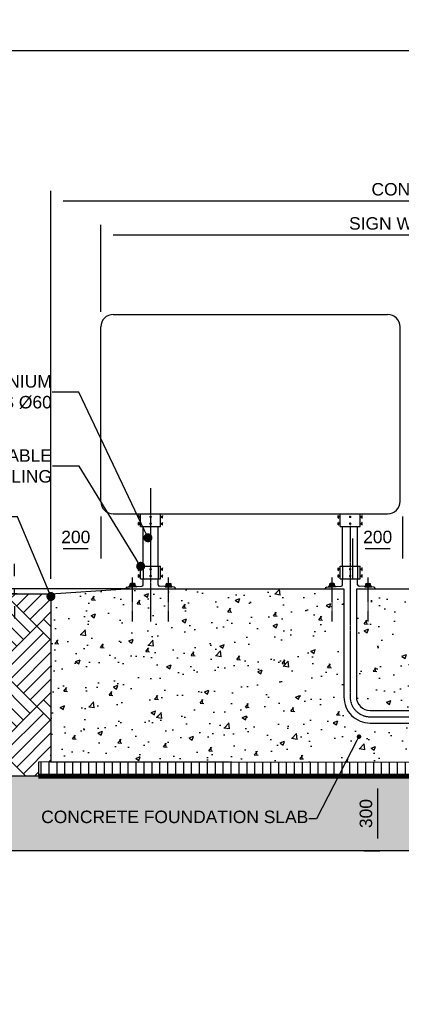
# Model space of a CAD drawing. Header units: metres. Extents: x -4024927 to 10167049, y -539908 to 13839353.
# Tile 170 of 211: x 1416801 to 1418331, y -32391 to -28442. Entities that reach past the tile are written whole.
import ezdxf
from ezdxf import colors
from ezdxf.entities.mleader import LeaderData, LeaderLine
from ezdxf.math import Vec2, Vec3

# ---------------------------------------------------------------- set-up
doc = ezdxf.new("R2010")
doc.units = ezdxf.units.M
for name, pattern in [('CENTER', [2, 1.25, -0.25, 0.25, -0.25]), ('CONTINOUS', [0]), ('CONTIUOUS', [0]), ('HIDDEN', [0.375, 0.25, -0.125])]:
    doc.linetypes.add(name, pattern=pattern)
for name, color, linetype in [('B-ANNO-DIMN', 2, 'Continuous'), ('C-AFLD-CNTR-N', 3, 'CENTER'), ('C-ANNO-GENF-TEXT-N_25', 2, 'Continuous'), ('C-DETL-BRKL', 1, 'CONTINOUS'), ('C-DETL-DIMS', 2, 'Continuous'), ('C-DETL-SIGN-EDGE', 2, 'Continuous'), ('C-DETL-UGND-GTXL', 4, 'CENTER'), ('C-PAVE-EDGE-RWY_-N', 3, 'Continuous'), ('C-SOIL-LEVL', 1, 'Continuous'), ('C-UTIL-EDGE-CONC', 4, 'Continuous'), ('C-UTIL-EDGE-DUCT', 2, 'Continuous'), ('C-UTIL-PATT', 1, 'Continuous'), ('C-UTIL-PITS-stippellijn', 2, 'HIDDEN'), ('CDB0017_MARKING', 1, 'CENTER'), ('EL-AGLI-EQUP-PAPI-N-RefEdit0', 1, 'CONTIUOUS'), ('V-PTOS-CL', 1, 'Continuous')]:
    doc.layers.add(name, color=color, linetype=linetype)
doc.styles.add('Arial', font='arial.ttf')
doc.styles.get("Standard").update_dxf_attribs({"font": 'arial.ttf'})
doc.dimstyles.new('DS-20-25', dxfattribs={"dimscale": 20, "dimtxt": 2.5, "dimasz": 2.5, "dimexe": 0.5, "dimexo": 3, "dimgap": 1, "dimtad": 1, "dimdec": 0, "dimzin": 0, "dimtxsty": 'Standard', "dimblk1": 'DIMARROW', "dimblk2": 'DIMARROW', "dimsah": 1, "dimcen": -3, "dimclrd": 1, "dimclre": 8, "dimclrt": 256, "dimadec": 0, "dimazin": 0, "dimtfac": 1, "dimtdec": 0, "dimtix": 1, "dimtmove": 2, "dimatfit": 3, "dimfxl": 1, "dimtvp": 1.25, "dimarcsym": 0})

# ---------------------------------------------------------------- blocks, each defined once
blk = doc.blocks.new('DIMARROW')
blk.add_line((0, 0.8), (0, -0.8))
blk.add_lwpolyline([(0, 0, 0, 0.4, 0), (-1, 0, 0, 0, 0), (-0.965, 0, 0, 0, 0)], format="xyseb")
blk = doc.blocks.new('*D439')
at = {"layer": 'C-DETL-DIMS', "color": 8, "lineweight": -2, "transparency": 16777216}
for p, q in [((1418336.6, -30434.4), (1418336.6, -30572.6)), ((1418136.6, -30684.4), (1418136.6, -30552.6))]:
    blk.add_line(p, q, dxfattribs=at)
at = {"layer": 'C-DETL-DIMS', "color": 1, "lineweight": -2, "transparency": 16777216}
blk.add_line((1418186.6, -30562.6), (1418286.6, -30562.6), dxfattribs=at)
at = {"layer": 'Defpoints', "color": 0, "transparency": 16777216}
for p in [(1418336.6, -30374.4), (1418336.6, -30562.6), (1418136.6, -30744.4)]:
    blk.add_point(p, dxfattribs=at)
at = {"layer": 'C-DETL-DIMS', "color": 1, "lineweight": -2, "transparency": 16777216, "xscale": 50, "yscale": 50, "zscale": 50, "rotation": 180}
blk.add_blockref('DIMARROW', (1418136.6, -30562.6), dxfattribs=at)
at = {"layer": 'C-DETL-DIMS', "color": 1, "lineweight": -2, "transparency": 16777216, "xscale": 50, "yscale": 50, "zscale": 50}
blk.add_blockref('DIMARROW', (1418336.6, -30562.6), dxfattribs=at)
at = {"layer": 'C-DETL-DIMS', "transparency": 16777216, "insert": (1418236.6, -30517.1), "char_height": 50, "attachment_point": 5, "style": 'Arial'}
blk.add_mtext('200', dxfattribs=at)
blk = doc.blocks.new('*D430')
at = {"layer": 'C-DETL-DIMS', "color": 8, "lineweight": -2, "transparency": 16777216}
for p, q in [((1417126.2, -29614.4), (1417126.2, -29295.6)), ((1419536.6, -29614.4), (1419536.6, -29295.6))]:
    blk.add_line(p, q, dxfattribs=at)
at = {"layer": 'C-DETL-DIMS', "color": 1, "lineweight": -2, "transparency": 16777216}
blk.add_line((1417176.2, -29305.6), (1419486.6, -29305.6), dxfattribs=at)
at = {"layer": 'Defpoints', "color": 0, "transparency": 16777216}
for p in [(1419536.6, -29305.6), (1417126.2, -29674.4), (1419536.6, -29674.4)]:
    blk.add_point(p, dxfattribs=at)
at = {"layer": 'C-DETL-DIMS', "color": 1, "lineweight": -2, "transparency": 16777216, "xscale": 50, "yscale": 50, "zscale": 50, "rotation": 180}
blk.add_blockref('DIMARROW', (1417126.2, -29305.6), dxfattribs=at)
at = {"layer": 'C-DETL-DIMS', "color": 1, "lineweight": -2, "transparency": 16777216, "xscale": 50, "yscale": 50, "zscale": 50}
blk.add_blockref('DIMARROW', (1419536.6, -29305.6), dxfattribs=at)
at = {"layer": 'C-DETL-DIMS', "transparency": 16777216, "insert": (1418331.4, -29259.8), "char_height": 50, "attachment_point": 5, "style": 'Arial'}
blk.add_mtext('SIGN WIDTH', dxfattribs=at)
blk = doc.blocks.new('*D408')
at = {"layer": 'C-DETL-DIMS', "color": 8, "lineweight": -2, "transparency": 16777216}
for p, q in [((1417126.2, -30434.4), (1417126.2, -30572.6)), ((1416926.2, -30684.4), (1416926.2, -30552.6))]:
    blk.add_line(p, q, dxfattribs=at)
at = {"layer": 'C-DETL-DIMS', "color": 1, "lineweight": -2, "transparency": 16777216}
blk.add_line((1416976.2, -30562.6), (1417076.2, -30562.6), dxfattribs=at)
at = {"layer": 'Defpoints', "color": 0, "transparency": 16777216}
for p in [(1417126.2, -30374.4), (1417126.2, -30562.6), (1416926.2, -30744.4)]:
    blk.add_point(p, dxfattribs=at)
at = {"layer": 'C-DETL-DIMS', "color": 1, "lineweight": -2, "transparency": 16777216, "xscale": 50, "yscale": 50, "zscale": 50, "rotation": 180}
blk.add_blockref('DIMARROW', (1416926.2, -30562.6), dxfattribs=at)
at = {"layer": 'C-DETL-DIMS', "color": 1, "lineweight": -2, "transparency": 16777216, "xscale": 50, "yscale": 50, "zscale": 50}
blk.add_blockref('DIMARROW', (1417126.2, -30562.6), dxfattribs=at)
at = {"layer": 'C-DETL-DIMS', "transparency": 16777216, "insert": (1417026.2, -30517.1), "char_height": 50, "attachment_point": 5, "style": 'Arial'}
blk.add_mtext('200', dxfattribs=at)
blk = doc.blocks.new('_Dot')
at = {"color": 0, "linetype": 'ByBlock', "lineweight": -2}
blk.add_line((-0.5, 0), (-1, 0), dxfattribs=at)
at = {"color": 0, "linetype": 'ByBlock', "const_width": 0.5}
blk.add_lwpolyline([(-0.25, 0, 1), (0.25, 0, 1)], format="xyb", close=True, dxfattribs=at)
blk = doc.blocks.new('*D409')
at = {"layer": 'C-DETL-DIMS', "color": 1, "lineweight": -2, "transparency": 16777216}
for p, q in [((1416780.1, -30674.4), (1416780.1, -30624.4)), ((1416780.1, -30744.4), (1416780.1, -30724.4)), ((1416780.1, -30794.4), (1416780.1, -30844.4))]:
    blk.add_line(p, q, dxfattribs=at)
at = {"layer": 'C-DETL-DIMS', "color": 8, "lineweight": -2, "transparency": 16777216}
for p, q in [((1417241.3, -30724.4), (1416770.1, -30724.4)), ((1416791.3, -30744.4), (1416770.1, -30744.4))]:
    blk.add_line(p, q, dxfattribs=at)
at = {"layer": 'Defpoints', "color": 0, "transparency": 16777216}
for p in [(1416780.1, -30724.4), (1416851.3, -30744.4), (1417301.3, -30724.4)]:
    blk.add_point(p, dxfattribs=at)
at = {"layer": 'C-DETL-DIMS', "color": 1, "lineweight": -2, "transparency": 16777216, "xscale": 50, "yscale": 50, "zscale": 50}
for p, rotation in [((1416780.1, -30724.4), 270), ((1416780.1, -30744.4), 90)]:
    blk.add_blockref('DIMARROW', p, dxfattribs=dict(at, rotation=rotation))
at = {"layer": 'C-DETL-DIMS', "transparency": 16777216, "insert": (1416735.6, -30679.7), "char_height": 50, "attachment_point": 5, "rotation": 90, "style": 'Arial'}
blk.add_mtext('20', dxfattribs=at)
blk = doc.blocks.new('*D410')
at = {"layer": 'C-DETL-DIMS', "color": 8, "lineweight": -2, "transparency": 16777216}
for p, q in [((1416926.2, -30684.4), (1416926.2, -29158.7)), ((1420343.1, -30591.7), (1420343.1, -29158.7))]:
    blk.add_line(p, q, dxfattribs=at)
at = {"layer": 'C-DETL-DIMS', "color": 1, "lineweight": -2, "transparency": 16777216}
blk.add_line((1416976.2, -29168.7), (1420293.1, -29168.7), dxfattribs=at)
at = {"layer": 'Defpoints', "color": 0, "transparency": 16777216}
for p in [(1420343.1, -29168.7), (1420343.1, -30651.7), (1416926.2, -30744.4)]:
    blk.add_point(p, dxfattribs=at)
at = {"layer": 'C-DETL-DIMS', "color": 1, "lineweight": -2, "transparency": 16777216, "xscale": 50, "yscale": 50, "zscale": 50, "rotation": 180}
blk.add_blockref('DIMARROW', (1416926.2, -29168.7), dxfattribs=at)
at = {"layer": 'C-DETL-DIMS', "color": 1, "lineweight": -2, "transparency": 16777216, "xscale": 50, "yscale": 50, "zscale": 50}
blk.add_blockref('DIMARROW', (1420343.1, -29168.7), dxfattribs=at)
at = {"layer": 'C-DETL-DIMS', "transparency": 16777216, "insert": (1418634.7, -29122.8), "char_height": 50, "attachment_point": 5, "style": 'Arial'}
blk.add_mtext('CONCRETE BASE WIDTH', dxfattribs=at)
blk = doc.blocks.new('*D421')
at = {"layer": 'C-DETL-DIMS', "color": 8, "lineweight": -2, "transparency": 16777216}
for p, q in [((1418181.7, -31476.1), (1418245.3, -31476.1)), ((1418181.7, -31776.1), (1418245.3, -31776.1))]:
    blk.add_line(p, q, dxfattribs=at)
at = {"layer": 'C-DETL-DIMS', "color": 1, "lineweight": -2, "transparency": 16777216}
blk.add_line((1418235.3, -31526.1), (1418235.3, -31726.1), dxfattribs=at)
at = {"layer": 'Defpoints', "color": 0, "transparency": 16777216}
for p in [(1418121.7, -31476.1), (1418121.7, -31776.1), (1418235.3, -31776.1)]:
    blk.add_point(p, dxfattribs=at)
at = {"layer": 'C-DETL-DIMS', "color": 1, "lineweight": -2, "transparency": 16777216, "xscale": 50, "yscale": 50, "zscale": 50}
for p, rotation in [((1418235.3, -31476.1), 90), ((1418235.3, -31776.1), 270)]:
    blk.add_blockref('DIMARROW', p, dxfattribs=dict(at, rotation=rotation))
at = {"layer": 'C-DETL-DIMS', "transparency": 16777216, "insert": (1418189.7, -31626.1), "char_height": 50, "attachment_point": 5, "rotation": 90, "style": 'Arial'}
blk.add_mtext('300', dxfattribs=at)

msp = doc.modelspace()

# ---------------------------------------------------------------- hatches: boundary and pattern name
at = {"layer": 'C-SOIL-LEVL'}
h = msp.add_hatch(dxfattribs=at)
h.set_pattern_fill('AR-PARQ1', color=252, scale=0.75, angle=45)
h.set_pattern_definition([(135, (29797.35, 0), (-323.28922, 0), [228.6, -228.6]), (135, (29824.3, 26.94), (-323.28922, 0), [228.6, -228.6]), (135, (29851.23, 53.88), (-323.28922, 0), [228.6, -228.6]), (135, (29878.17, 80.82), (-323.28922, 0), [228.6, -228.6]), (135, (29905.11, 107.76), (-323.28922, 0), [228.6, -228.6]), (135, (29932.05, 134.7), (-323.28922, 0), [228.6, -228.6]), (135, (29959, 161.64), (-323.28922, 0), [228.6, -228.6]), (45, (29635.7, 161.64), (323.28922, 0), [228.6, -228.6]), (45, (29608.76, 188.59), (323.28922, 0), [228.6, -228.6]), (45, (29581.82, 215.53), (323.28922, 0), [228.6, -228.6]), (45, (29554.88, 242.47), (323.28922, 0), [228.6, -228.6]), (45, (29527.94, 269.4), (323.28922, 0), [228.6, -228.6]), (45, (29501, 296.35), (323.28922, 0), [228.6, -228.6]), (45, (29474.06, 323.3), (323.28922, 0), [228.6, -228.6])])
h.paths.add_polyline_path([(1415853.8, -30744.4), (1415853.8, -31314.43), (1415915.51, -31347.01), (1415794.78, -31388.03), (1415853.8, -31418.19), (1415853.8, -31476.07), (1416876.24, -31476.07), (1416876.24, -31470.19), (1416876.24, -31420.19), (1416926.24, -31420.11), (1416926.24, -30764.51, -0.9670476), (1416925.64, -30746.53), (1416926.24, -30746.49), (1416926.24, -30744.4)])
h.paths.add_polyline_path([(1420324.27, -31213.06), (1420324.27, -30744.4), (1419736.57, -30744.4), (1419736.57, -31213.06), (1419741.37, -31213.06)])
h.paths.add_polyline_path([(1419736.62, -31263.06), (1419736.57, -31416), (1419786.56, -31415.92), (1419786.56, -31476.07), (1420324.27, -31476.07), (1420324.27, -31418.19), (1420265.24, -31388.03), (1420385.98, -31347.01), (1420324.27, -31314.43), (1420324.27, -31263.06)])
at = {"layer": 'C-SOIL-LEVL', "ltscale": 0.5}
h = msp.add_hatch(dxfattribs=at)
h.set_pattern_fill('AR-CONC', color=253)
h.set_pattern_definition([(50, (29797.35, 0), (182.184669, -15.939086), [19.05, -209.55]), (355, (29797.35, 0), (-35.243421, 191.056845), [15.24, -167.640584]), (100.451445, (29812.53, -1.33), (146.941247, 175.117752), [16.19001, -178.090245]), (46.1842, (29797.35, 50.8), (271.07904, -42.042328), [28.575, -314.325]), (96.635558, (29819.94, 47.3), (237.404134, 247.426125), [24.285023, -267.13561]), (351.184151, (29797.35, 50.8), (237.404134, 247.426125), [22.859967, -251.45973]), (21, (29822.75, 38.1), (151.614391, -102.265198), [19.05, -209.55]), (326, (29822.75, 38.1), (61.802028, 184.187966), [15.24, -167.64]), (71.451445, (29835.38, 29.58), (213.41642, 81.92277), [16.19001, -178.089938]), (37.5, (29797.35, 0), (3.0886033, 84.555039), [0, -165.608, 0, -170.18, 0, -168.275]), (7.5, (29797.35, 0), (66.8196625, 100.180575), [0, -97.028, 0, -161.798, 0, -64.135]), (327.5, (29740.71, 0), (135.5905952, -5.728744), [0, -63.5, 0, -198.12, 0, -262.89]), (317.5, (29715.31, 0), (148.129181, 25.426491), [0, -82.55, 0, -131.572, 0, -186.69])])
h.paths.add_polyline_path([(1419311.57, -30724.27), (1418226.24, -30724.27), (1418226.24, -30724.4), (1418181.24, -30724.4), (1418151.24, -30724.27), (1418151.24, -31158.06, 0.4142136), (1418206.24, -31213.06), (1419327.13, -31213.06, -0.1387087), (1419311.57, -31158.06)], flags=17)
h.paths.add_polyline_path([(1419736.57, -30744.4), (1419565.64, -30724.27), (1419561.57, -30724.27, -1.0052509), (1419511.57, -30724.27), (1419436.57, -30724.27), (1419436.57, -30724.4), (1419391.57, -30724.4), (1419361.57, -30724.27), (1419361.57, -31158.06, 0.4142136), (1419416.57, -31213.06), (1419736.57, -31213.06)])
h.paths.add_polyline_path([(1418101.24, -31158.06), (1418101.24, -30724.27), (1417226.24, -30724.27), (1416952.43, -30743.03), (1416952.43, -30769.4), (1416926.24, -30769.4), (1416926.24, -31420.11), (1417641.75, -31419.1), (1419736.57, -31416), (1419736.62, -31263.06), (1419416.57, -31263.06), (1418206.24, -31263.06, -0.4142136)])
h.paths.add_polyline_path([(1418163.81, -31313.64, -1), (1418159.68, -31321.64, -1)], flags=16)
h.paths.add_polyline_path([(1419148.59, -30983.29), (1419299.78, -30983.29), (1419299.78, -30908.29), (1419148.59, -30908.29)], flags=24)
at = {"layer": 'C-SOIL-LEVL'}
h = msp.add_hatch(dxfattribs=at)
h.set_pattern_fill('GRAVEL', color=252, scale=10)
h.set_pattern_definition([(228.0127875, (41652.068, 11413.61), (-2032.00000016, -2285.99999986), [34.172144, -3383.048364]), (184.969741, (41629.208, 11388.209), (3047.99999879, 254.00001447), [58.64047, -5805.40489]), (132.5104471, (41570.788, 11383.129), (2540.00000107, -2793.99999902), [41.34815, -4093.47228]), (267.273689, (41471.728, 11319.629), (254.00000053, 5079.99999997), [53.40045, -5286.643743]), (292.8336542, (41469.188, 11266.289), (-1270.00000011, 3047.99999996), [52.36337, -5183.980775]), (357.273689, (41489.508, 11218.029), (-5079.99999997, 254.00000053), [53.40045, -5286.643743]), (37.6942405, (41542.8485, 11215.489), (-3301.999999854, -2540.00000019), [70.619366, -6991.31153]), (72.2553284, (41598.7285, 11258.669), (1778.00000048, 5587.99999985), [66.67195, -6600.52566]), (121.4295656, (41619.048, 11322.169), (-2032.00000029, 3301.99999982), [53.5813, -5304.55457]), (175.2363583, (41591.108, 11367.89), (2793.99999996, -254.00000044), [61.17133, -2997.393695]), (222.3974378, (41530.1485, 11372.969), (-3047.999999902, -2794.000000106), [79.10779, -7831.67725]), (138.8140748, (41723.188, 11317.09), (-1777.9999999, 1524.00000012), [27.000454, -2673.056582]), (171.4692344, (41702.868, 11334.869), (3302.00000009, -507.99999942), [51.3682, -5085.4639]), (225, (41652.07, 11342.49), (-4e-14, -254), [35.920934, -323.28931]), (203.1985905, (41634.29, 11372.97), (1270, 507.9999999), [19.34413, -1915.062237]), (291.8014095, (41616.51, 11365.35), (-254, 762), [27.35656, -1340.4753]), (30.9637565, (41626.67, 11339.95), (762, 508), [44.431966, -1436.629815]), (161.565051, (41664.77, 11362.81), (508, -254), [32.128714, -771.08981]), (16.3895403, (41469.188, 11365.349), (2540, 762), [45.0088, -4455.882667]), (70.346176, (41512.368, 11378.049), (-1016.0000001, -2793.99999997), [37.759894, -3738.22157]), (293.1985905, (41664.77, 11413.61), (-507.9999999, 1270), [38.68801, -1895.71836]), (343.6104597, (41680.008, 11378.049), (-2540.00000005, 761.99999982), [45.0088, -4455.882667]), (339.4439548, (41469.188, 11207.87), (-1270, 508), [43.40352, -2126.77343]), (294.7751406, (41509.828, 11192.629), (-1270.00000151, 2793.99999931), [36.36721, -3600.35934]), (66.8014095, (41667.31, 11159.61), (507.9999999, 1270), [38.68801, -1895.71836]), (17.3540246, (41682.548, 11195.169), (-3301.99999993, -1016.00000021), [42.578274, -4215.2376]), (69.4439548, (41542.848, 11159.61), (-508, -1270), [21.70176, -2148.47519]), (101.3099325, (41652.07, 11159.61), (-254, 1016), [12.95146, -1282.199496]), (165.9637565, (41649.53, 11172.31), (762, -254), [52.36337, -994.90546]), (186.009006, (41598.728, 11185.009), (2539.99999999, 254.00000013), [48.5267, -4804.136486]), (303.6900675, (41626.67, 11317.09), (-254, 508), [36.63239, -879.177636]), (353.1572266, (41646.988, 11286.609), (4318.00000003, -507.999999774), [63.955676, -6331.600907]), (60.945396, (41710.488, 11278.99), (-1016.00000003, -1778), [26.150824, -2588.93923]), (90, (41723.2, 11301.85), (-254, 254), [15.24, -238.76]), (120.2564372, (41593.648, 11192.63), (1015.99999988, -1778.00000007), [35.286696, -3493.394077]), (48.0127875, (41575.868, 11223.11), (2032.00000017, 2285.99999985), [68.34429, -3348.87622]), (0, (41621.6, 11273.9), (254, 254), [66.04, -187.96]), (325.3048465, (41687.628, 11273.909), (2540.00000096, -1777.99999863), [40.160956, -3975.931672]), (254.054604, (41720.65, 11251.05), (-254, -1016), [36.98291, -1812.165004]), (207.6459754, (41710.488, 11215.489), (-4826.00000018, -2539.99999966), [60.21451, -5961.24644]), (175.4260787, (41657.148, 11187.549), (-3302, 254), [63.702946, -6306.584646])])
h.paths.add_polyline_path([(1420324.27, -31776.07), (1420324.27, -31476.07), (1416551.14, -31476.07), (1416551.14, -31678.1), (1416550.95, -31678.1), (1416550.95, -31476.07), (1415853.8, -31476.07), (1415853.8, -31776.07)])
at = {"layer": 'C-UTIL-PATT', "lineweight": -2}
h = msp.add_hatch(dxfattribs=at)
h.set_pattern_fill('LINE', color=256, scale=10, angle=90, style=0)
h.set_pattern_definition([(90, (1359610.307, -55243.798), (-31.75, 2e-15), [])])
h.paths.add_polyline_path([(1419786.56, -31415), (1418636.46, -31420.19), (1416876.24, -31420.19), (1416876.24, -31470.19), (1419786.56, -31465)])

# ---------------------------------------------------------------- linework, layer by layer
at = {"layer": 'B-ANNO-DIMN', "color": 4, "ltscale": 0.5}
msp.add_line((1416926.24, -30744.4), (1416926.24, -31420.19), dxfattribs=at)
at = {"layer": 'C-AFLD-CNTR-N', "ltscale": 5}
msp.add_line((1417326.24, -30321.31), (1417326.24, -30856.32), dxfattribs=at)
at = {"layer": 'C-AFLD-CNTR-N', "color": 252, "ltscale": 5}
msp.add_lwpolyline([(1418126.24, -30472.47), (1418126.24, -31158.06, 0.4142136), (1418206.24, -31238.06), (1419408.19, -31237.62)], format="xyb", dxfattribs=at)
at = {"layer": 'C-DETL-BRKL', "linetype": 'ByBlock'}
msp.add_line((1420324.27, -31776.07), (1415853.8, -31776.07), dxfattribs=at)
at = {"layer": 'C-DETL-SIGN-EDGE'}
for p, q in [((1417176.24, -29624.4), (1418276.24, -29624.4)), ((1417126.24, -30374.4), (1417126.24, -29674.4)), ((1418326.24, -30374.4), (1418326.24, -29674.4)), ((1417176.24, -30424.4), (1418276.24, -30424.4)), ((1417278.25, -30431.01), (1417278.24, -30431.01)), ((1417278.24, -30440.75), (1417278.24, -30431.3)), ((1417278.51, -30441), (1417278.49, -30441)), ((1417279.14, -30431.54), (1417281.08, -30435.26)), ((1417279.4, -30440.47), (1417281.08, -30437.26)), ((1417286.24, -30435.26), (1417281.08, -30435.26)), ((1417286.24, -30437.26), (1417281.08, -30437.26)), ((1417286.24, -30474.4), (1417286.24, -30424.4)), ((1417286.24, -30424.4), (1417366.24, -30424.4)), ((1417366.24, -30474.4), (1417366.24, -30424.4)), ((1417366.24, -30435.26), (1417371.4, -30435.26)), ((1417366.24, -30437.26), (1417371.4, -30437.26)), ((1417373.35, -30431.54), (1417371.4, -30435.26)), ((1417373.08, -30440.47), (1417371.4, -30437.26)), ((1417373.97, -30441), (1417373.99, -30441)), ((1417374.23, -30431.01), (1417374.24, -30431.01)), ((1417374.24, -30440.75), (1417374.24, -30431.3)), ((1418078.25, -30431.01), (1418078.24, -30431.01)), ((1418078.24, -30440.75), (1418078.24, -30431.3)), ((1418078.51, -30441), (1418078.49, -30441)), ((1418079.14, -30431.54), (1418081.08, -30435.26)), ((1418079.4, -30440.47), (1418081.08, -30437.26)), ((1418086.24, -30435.26), (1418081.08, -30435.26)), ((1418086.24, -30437.26), (1418081.08, -30437.26)), ((1418086.24, -30474.4), (1418086.24, -30424.4)), ((1418086.24, -30424.4), (1418166.24, -30424.4)), ((1418166.24, -30474.4), (1418166.24, -30424.4)), ((1418166.24, -30435.26), (1418171.4, -30435.26)), ((1418166.24, -30437.26), (1418171.4, -30437.26)), ((1418173.35, -30431.54), (1418171.4, -30435.26)), ((1418173.08, -30440.47), (1418171.4, -30437.26)), ((1418173.97, -30441), (1418173.99, -30441)), ((1418174.23, -30431.01), (1418174.24, -30431.01)), ((1418174.24, -30440.75), (1418174.24, -30431.3)), ((1417278.25, -30458.24), (1417278.24, -30458.24)), ((1417278.24, -30467.99), (1417278.24, -30458.53)), ((1417278.51, -30468.24), (1417278.49, -30468.24)), ((1417279.14, -30458.78), (1417281.08, -30462.49)), ((1417279.4, -30467.7), (1417281.08, -30464.49)), ((1417286.24, -30462.49), (1417281.08, -30462.49)), ((1417286.24, -30464.49), (1417281.08, -30464.49)), ((1417286.24, -30474.4), (1417366.24, -30474.4)), ((1417296.24, -30634.4), (1417296.24, -30474.4)), ((1417356.24, -30634.4), (1417356.24, -30474.4)), ((1417366.24, -30462.49), (1417371.4, -30462.49)), ((1417366.24, -30464.49), (1417371.4, -30464.49)), ((1417373.35, -30458.78), (1417371.4, -30462.49)), ((1417373.08, -30467.7), (1417371.4, -30464.49)), ((1417373.97, -30468.24), (1417373.99, -30468.24)), ((1417374.23, -30458.24), (1417374.24, -30458.24)), ((1417374.24, -30467.99), (1417374.24, -30458.53)), ((1418078.25, -30458.24), (1418078.24, -30458.24)), ((1418078.24, -30467.99), (1418078.24, -30458.53)), ((1418078.51, -30468.24), (1418078.49, -30468.24)), ((1418079.14, -30458.78), (1418081.08, -30462.49)), ((1418079.4, -30467.7), (1418081.08, -30464.49)), ((1418086.24, -30462.49), (1418081.08, -30462.49)), ((1418086.24, -30464.49), (1418081.08, -30464.49)), ((1418086.24, -30474.4), (1418166.24, -30474.4)), ((1418096.24, -30634.4), (1418096.24, -30474.4)), ((1418156.24, -30634.4), (1418156.24, -30474.4)), ((1418166.24, -30462.49), (1418171.4, -30462.49)), ((1418166.24, -30464.49), (1418171.4, -30464.49)), ((1418173.35, -30458.78), (1418171.4, -30462.49)), ((1418173.08, -30467.7), (1418171.4, -30464.49)), ((1418173.97, -30468.24), (1418173.99, -30468.24)), ((1418174.23, -30458.24), (1418174.24, -30458.24)), ((1418174.24, -30467.99), (1418174.24, -30458.53)), ((1417286.24, -30684.4), (1417286.24, -30634.4)), ((1417286.24, -30634.4), (1417366.24, -30634.4)), ((1417366.24, -30684.4), (1417366.24, -30634.4)), ((1418086.24, -30634.4), (1418166.24, -30634.4)), ((1418086.24, -30684.4), (1418086.24, -30634.4)), ((1418166.24, -30684.4), (1418166.24, -30634.4)), ((1417278.25, -30641.01), (1417278.24, -30641.01)), ((1417278.24, -30650.75), (1417278.24, -30641.3)), ((1417278.25, -30668.24), (1417278.24, -30668.24)), ((1417278.24, -30677.99), (1417278.24, -30668.53)), ((1417278.51, -30651), (1417278.49, -30651)), ((1417278.51, -30678.24), (1417278.49, -30678.24)), ((1417279.14, -30641.54), (1417281.08, -30645.26)), ((1417279.14, -30668.78), (1417281.08, -30672.49)), ((1417279.4, -30650.47), (1417281.08, -30647.26)), ((1417279.4, -30677.7), (1417281.08, -30674.49)), ((1417286.24, -30645.26), (1417281.08, -30645.26)), ((1417286.24, -30647.26), (1417281.08, -30647.26)), ((1417286.24, -30672.49), (1417281.08, -30672.49)), ((1417286.24, -30674.49), (1417281.08, -30674.49)), ((1417366.24, -30645.26), (1417371.4, -30645.26)), ((1417366.24, -30647.26), (1417371.4, -30647.26)), ((1417366.24, -30672.49), (1417371.4, -30672.49)), ((1417366.24, -30674.49), (1417371.4, -30674.49)), ((1417373.35, -30641.54), (1417371.4, -30645.26)), ((1417373.08, -30650.47), (1417371.4, -30647.26)), ((1417373.35, -30668.78), (1417371.4, -30672.49)), ((1417373.08, -30677.7), (1417371.4, -30674.49)), ((1417373.97, -30651), (1417373.99, -30651)), ((1417373.97, -30678.24), (1417373.99, -30678.24)), ((1417374.23, -30641.01), (1417374.24, -30641.01)), ((1417374.23, -30668.24), (1417374.24, -30668.24)), ((1417374.24, -30650.75), (1417374.24, -30641.3)), ((1417374.24, -30677.99), (1417374.24, -30668.53)), ((1418078.25, -30641.01), (1418078.24, -30641.01)), ((1418078.24, -30650.75), (1418078.24, -30641.3)), ((1418078.25, -30668.24), (1418078.24, -30668.24)), ((1418078.24, -30677.99), (1418078.24, -30668.53)), ((1418078.51, -30651), (1418078.49, -30651)), ((1418078.51, -30678.24), (1418078.49, -30678.24)), ((1418079.14, -30641.54), (1418081.08, -30645.26)), ((1418079.14, -30668.78), (1418081.08, -30672.49)), ((1418079.4, -30650.47), (1418081.08, -30647.26)), ((1418079.4, -30677.7), (1418081.08, -30674.49)), ((1418086.24, -30645.26), (1418081.08, -30645.26)), ((1418086.24, -30647.26), (1418081.08, -30647.26)), ((1418086.24, -30672.49), (1418081.08, -30672.49)), ((1418086.24, -30674.49), (1418081.08, -30674.49)), ((1418166.24, -30645.26), (1418171.4, -30645.26)), ((1418166.24, -30647.26), (1418171.4, -30647.26)), ((1418166.24, -30672.49), (1418171.4, -30672.49)), ((1418166.24, -30674.49), (1418171.4, -30674.49)), ((1418173.35, -30641.54), (1418171.4, -30645.26)), ((1418173.08, -30650.47), (1418171.4, -30647.26)), ((1418173.35, -30668.78), (1418171.4, -30672.49)), ((1418173.08, -30677.7), (1418171.4, -30674.49)), ((1418173.97, -30651), (1418173.99, -30651)), ((1418173.97, -30678.24), (1418173.99, -30678.24)), ((1418174.23, -30641.01), (1418174.24, -30641.01)), ((1418174.23, -30668.24), (1418174.24, -30668.24)), ((1418174.24, -30650.75), (1418174.24, -30641.3)), ((1418174.24, -30677.99), (1418174.24, -30668.53)), ((1417231.82, -30718.29), (1417290.66, -30714.14)), ((1417240.6, -30714.27), (1417244.36, -30712.62)), ((1417267.62, -30714.27), (1417240.6, -30714.27)), ((1417240.6, -30716.22), (1417240.6, -30714.27)), ((1417267.62, -30716.22), (1417240.6, -30716.22)), ((1417244.36, -30712.62), (1417244.36, -30704.33)), ((1417261.42, -30703.61), (1417246.8, -30703.61)), ((1417249.24, -30712.62), (1417249.24, -30704.33)), ((1417258.99, -30712.62), (1417258.99, -30704.33)), ((1417263.86, -30712.62), (1417263.86, -30704.33)), ((1417267.62, -30714.27), (1417263.86, -30712.62)), ((1417267.62, -30716.22), (1417267.62, -30714.27)), ((1417286.24, -30684.4), (1417366.24, -30684.4)), ((1417296.24, -30708.16), (1417296.24, -30684.4)), ((1417356.24, -30708.16), (1417356.24, -30684.4)), ((1417420.66, -30718.29), (1417361.82, -30714.14)), ((1417384.86, -30714.27), (1417388.62, -30712.62)), ((1417384.86, -30714.27), (1417411.88, -30714.27)), ((1417384.86, -30716.22), (1417384.86, -30714.27)), ((1417384.86, -30716.22), (1417411.88, -30716.22)), ((1417388.62, -30712.62), (1417388.62, -30704.33)), ((1417391.06, -30703.61), (1417405.69, -30703.61)), ((1417393.5, -30712.62), (1417393.5, -30704.33)), ((1417403.25, -30712.62), (1417403.25, -30704.33)), ((1417408.12, -30712.62), (1417408.12, -30704.33)), ((1417411.88, -30714.27), (1417408.12, -30712.62)), ((1417411.88, -30716.22), (1417411.88, -30714.27)), ((1418031.82, -30718.29), (1418090.66, -30714.14)), ((1418040.6, -30714.27), (1418044.36, -30712.62)), ((1418067.62, -30714.27), (1418040.6, -30714.27)), ((1418040.6, -30716.22), (1418040.6, -30714.27)), ((1418067.62, -30716.22), (1418040.6, -30716.22)), ((1418044.36, -30712.62), (1418044.36, -30704.33)), ((1418061.42, -30703.61), (1418046.8, -30703.61)), ((1418049.24, -30712.62), (1418049.24, -30704.33)), ((1418058.99, -30712.62), (1418058.99, -30704.33)), ((1418063.86, -30712.62), (1418063.86, -30704.33)), ((1418067.62, -30714.27), (1418063.86, -30712.62)), ((1418067.62, -30716.22), (1418067.62, -30714.27)), ((1418086.24, -30684.4), (1418166.24, -30684.4)), ((1418096.24, -30708.16), (1418096.24, -30684.4)), ((1418156.24, -30708.16), (1418156.24, -30684.4)), ((1418220.66, -30718.29), (1418161.82, -30714.14)), ((1418184.86, -30714.27), (1418188.62, -30712.62)), ((1418184.86, -30714.27), (1418211.88, -30714.27)), ((1418184.86, -30716.22), (1418184.86, -30714.27)), ((1418184.86, -30716.22), (1418211.88, -30716.22)), ((1418188.62, -30712.62), (1418188.62, -30704.33)), ((1418191.06, -30703.61), (1418205.69, -30703.61)), ((1418193.5, -30712.62), (1418193.5, -30704.33)), ((1418203.25, -30712.62), (1418203.25, -30704.33)), ((1418208.12, -30712.62), (1418208.12, -30704.33)), ((1418211.88, -30714.27), (1418208.12, -30712.62)), ((1418211.88, -30716.22), (1418211.88, -30714.27)), ((1417426.24, -30724.4), (1417426.24, -30724.27)), ((1418026.24, -30724.4), (1418026.24, -30724.27)), ((1418226.24, -30724.4), (1418226.24, -30724.27))]:
    msp.add_line(p, q, dxfattribs=at)
at = {"layer": 'C-DETL-SIGN-EDGE', "const_width": 5, "flags": 128}
for points in [[(1417323.74, -30436.26, 1), (1417328.74, -30436.26, 1)], [(1418123.74, -30436.26, 1), (1418128.74, -30436.26, 1)], [(1417323.74, -30463.49, 1), (1417328.74, -30463.49, 1)], [(1418123.74, -30463.49, 1), (1418128.74, -30463.49, 1)], [(1418123.74, -30646.26, 1), (1418128.74, -30646.26, 1)], [(1418123.74, -30673.49, 1), (1418128.74, -30673.49, 1)]]:
    msp.add_lwpolyline(points, format="xyb", close=True, dxfattribs=at)
at = {"layer": 'C-DETL-SIGN-EDGE'}
for centre, radius, start, end in [((1417176.24, -29674.4), 50, 90, 180), ((1418276.24, -29674.4), 50, 360, 90), ((1417176.24, -30374.4), 50, 180, 270), ((1418276.24, -30374.4), 50, 270, 360), ((1417278.49, -30431.3), 0.25, 71.38669, 180), ((1417278.49, -30440.75), 0.25, 180, 270), ((1417278.51, -30440), 1, 270, 332.36343), ((1417278.25, -30432.01), 1, 27.63657, 71.38669), ((1417373.97, -30440), 1, 207.63657, 270), ((1417374.23, -30432.01), 1, 108.61331, 152.36343), ((1417373.99, -30431.3), 0.25, 360, 108.61331), ((1417373.99, -30440.75), 0.25, 270, 360), ((1418078.49, -30431.3), 0.25, 71.38669, 180), ((1418078.49, -30440.75), 0.25, 180, 270), ((1418078.51, -30440), 1, 270, 332.36343), ((1418078.25, -30432.01), 1, 27.63657, 71.38669), ((1418173.97, -30440), 1, 207.63657, 270), ((1418174.23, -30432.01), 1, 108.61331, 152.36343), ((1418173.99, -30431.3), 0.25, 360, 108.61331), ((1418173.99, -30440.75), 0.25, 270, 360), ((1417278.49, -30458.53), 0.25, 71.38669, 180), ((1417278.49, -30467.99), 0.25, 180, 270), ((1417278.51, -30467.24), 1, 270, 332.36343), ((1417278.25, -30459.24), 1, 27.63657, 71.38669), ((1417373.97, -30467.24), 1, 207.63657, 270), ((1417374.23, -30459.24), 1, 108.61331, 152.36343), ((1417373.99, -30458.53), 0.25, 360, 108.61331), ((1417373.99, -30467.99), 0.25, 270, 360), ((1418078.49, -30458.53), 0.25, 71.38669, 180), ((1418078.49, -30467.99), 0.25, 180, 270), ((1418078.51, -30467.24), 1, 270, 332.36343), ((1418078.25, -30459.24), 1, 27.63657, 71.38669), ((1418173.97, -30467.24), 1, 207.63657, 270), ((1418174.23, -30459.24), 1, 108.61331, 152.36343), ((1418173.99, -30458.53), 0.25, 360, 108.61331), ((1418173.99, -30467.99), 0.25, 270, 360), ((1417278.49, -30641.3), 0.25, 71.38669, 180), ((1417278.49, -30650.75), 0.25, 180, 270), ((1417278.49, -30668.53), 0.25, 71.38669, 180), ((1417278.49, -30677.99), 0.25, 180, 270), ((1417278.51, -30650), 1, 270, 332.36343), ((1417278.51, -30677.24), 1, 270, 332.36343), ((1417278.25, -30642.01), 1, 27.63657, 71.38669), ((1417278.25, -30669.24), 1, 27.63657, 71.38669), ((1417373.97, -30650), 1, 207.63657, 270), ((1417373.97, -30677.24), 1, 207.63657, 270), ((1417374.23, -30642.01), 1, 108.61331, 152.36343), ((1417374.23, -30669.24), 1, 108.61331, 152.36343), ((1417373.99, -30641.3), 0.25, 360, 108.61331), ((1417373.99, -30668.53), 0.25, 360, 108.61331), ((1417373.99, -30650.75), 0.25, 270, 360), ((1417373.99, -30677.99), 0.25, 270, 360), ((1418078.49, -30641.3), 0.25, 71.38669, 180), ((1418078.49, -30650.75), 0.25, 180, 270), ((1418078.49, -30668.53), 0.25, 71.38669, 180), ((1418078.49, -30677.99), 0.25, 180, 270), ((1418078.51, -30650), 1, 270, 332.36343), ((1418078.51, -30677.24), 1, 270, 332.36343), ((1418078.25, -30642.01), 1, 27.63657, 71.38669), ((1418078.25, -30669.24), 1, 27.63657, 71.38669), ((1418173.97, -30650), 1, 207.63657, 270), ((1418173.97, -30677.24), 1, 207.63657, 270), ((1418174.23, -30669.24), 1, 108.61331, 152.36343), ((1418173.99, -30668.53), 0.25, 360, 108.61331), ((1418173.99, -30650.75), 0.25, 270, 360), ((1418173.99, -30677.99), 0.25, 270, 360), ((1417232.24, -30724.27), 6, 94.02763, 180), ((1417246.8, -30708.11), 4.49, 57.13278, 122.86722), ((1417246.8, -30716.4), 4.49, 57.13278, 122.86722), ((1417254.11, -30728.79), 16.89, 73.22135, 107.12), ((1417254.11, -30720.5), 16.89, 73, 107), ((1417261.42, -30708.11), 4.49, 57.13278, 122.86722), ((1417261.42, -30716.4), 4.49, 57.13278, 122.86722), ((1417290.24, -30708.16), 6, 274.02763, 360), ((1417362.24, -30708.16), 6, 180, 265.97237), ((1417391.06, -30708.11), 4.49, 57.13278, 122.86722), ((1417391.06, -30716.4), 4.49, 57.13278, 122.86722), ((1417398.37, -30720.5), 16.89, 73, 107), ((1417398.37, -30728.79), 16.89, 72.88, 106.77865), ((1417405.69, -30708.11), 4.49, 57.13278, 122.86722), ((1417405.69, -30716.4), 4.49, 57.13278, 122.86722), ((1417420.24, -30724.27), 6, 360, 85.97237), ((1418032.24, -30724.27), 6, 94.02763, 180), ((1418046.8, -30708.11), 4.49, 57.13278, 122.86722), ((1418046.8, -30716.4), 4.49, 57.13278, 122.86722), ((1418054.11, -30728.79), 16.89, 73.22135, 107.12), ((1418054.11, -30720.5), 16.89, 73, 107), ((1418061.42, -30708.11), 4.49, 57.13278, 122.86722), ((1418061.42, -30716.4), 4.49, 57.13278, 122.86722), ((1418090.24, -30708.16), 6, 274.02763, 360), ((1418162.24, -30708.16), 6, 180, 265.97237), ((1418191.06, -30708.11), 4.49, 57.13278, 122.86722), ((1418191.06, -30716.4), 4.49, 57.13278, 122.86722), ((1418198.37, -30720.5), 16.89, 73, 107), ((1418198.37, -30728.79), 16.89, 72.88, 106.77865), ((1418205.69, -30708.11), 4.49, 57.13278, 122.86722), ((1418205.69, -30716.4), 4.49, 57.13278, 122.86722), ((1418220.24, -30724.27), 6, 360, 85.97237)]:
    msp.add_arc(centre, radius, start, end, dxfattribs=at)
at = {"layer": 'C-DETL-UGND-GTXL', "linetype": 'Continuous', "const_width": 20}
for points in [[(1416876.37, -31476.07), (1417612.4, -31476.07)], [(1417601.75, -31476.07), (1418067.62, -31476.07), (1419786.56, -31476.07)]]:
    msp.add_lwpolyline(points, dxfattribs=at)
at = {"layer": 'C-DETL-UGND-GTXL', "color": 3, "linetype": 'Continuous', "const_width": 0.1}
msp.add_lwpolyline([(1415853.8, -31776.07), (1417975.17, -31776.07), (1420324.27, -31776.07)], dxfattribs=at)
at = {"layer": 'C-PAVE-EDGE-RWY_-N'}
msp.add_line((1415853.8, -30744.4), (1416926.24, -30744.4), dxfattribs=at)
at = {"layer": 'C-UTIL-EDGE-CONC', "ltscale": 0.5}
for p, q in [((1416926.24, -30744.4), (1417226.24, -30724.27)), ((1417226.24, -30724.27), (1418101.24, -30724.27)), ((1418151.24, -30724.27), (1419311.58, -30724.27))]:
    msp.add_line(p, q, dxfattribs=at)
at = {"layer": 'C-UTIL-EDGE-CONC'}
msp.add_line((1416926.24, -31420.19), (1419786.56, -31415.92), dxfattribs=at)
msp.add_lwpolyline([(1417641.75, -31419.1), (1416876.24, -31420.19), (1416876.24, -31470.19), (1417612.4, -31476.07)], dxfattribs=at)
at = {"layer": 'C-UTIL-EDGE-DUCT'}
for points in [[(1418101.24, -30724.4), (1418101.24, -31158.06, 0.4142136), (1418206.24, -31263.06), (1419416.57, -31263.06)], [(1418151.24, -30724.4), (1418151.24, -31158.06, 0.4142136), (1418206.24, -31213.06), (1419327.13, -31213.06)]]:
    msp.add_lwpolyline(points, format="xyb", dxfattribs=at)
at = {"layer": 'C-UTIL-PITS-stippellijn', "lineweight": -2}
for p, q in [((1417296.24, -30634.4), (1417296.24, -30684.4)), ((1417356.24, -30634.4), (1417356.24, -30684.4)), ((1418096.24, -30634.4), (1418096.24, -30684.4)), ((1418156.24, -30634.4), (1418156.24, -30684.4)), ((1417226.24, -30724.4), (1417226.24, -30724.27))]:
    msp.add_line(p, q, dxfattribs=at)
at = {"layer": 'C-UTIL-PITS-stippellijn', "lineweight": -2, "const_width": 5, "flags": 128}
for points in [[(1417323.74, -30646.26, 1), (1417328.74, -30646.26, 1)], [(1417323.74, -30673.49, 1), (1417328.74, -30673.49, 1)]]:
    msp.add_lwpolyline(points, format="xyb", close=True, dxfattribs=at)
at = {"layer": 'C-UTIL-PITS-stippellijn', "lineweight": -2}
for centre, radius, start, end in [((1418174.23, -30642.01), 1, 108.61331, 152.36343), ((1418173.99, -30641.3), 0.25, 360, 108.61331)]:
    msp.add_arc(centre, radius, start, end, dxfattribs=at)
at = {"layer": 'CDB0017_MARKING'}
for points in [[(1417254.11, -30856.32), (1417254.11, -30679.75)], [(1417398.37, -30856.32), (1417398.37, -30679.75)], [(1418054.11, -30856.32), (1418054.11, -30679.75)], [(1418198.37, -30856.32), (1418198.37, -30679.75)]]:
    msp.add_lwpolyline(points, dxfattribs=at)
at = {"layer": 'EL-AGLI-EQUP-PAPI-N-RefEdit0'}
msp.add_arc((3071061.1, 6743365.78), 7095987.63, 260.537675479, 260.537675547, dxfattribs=at)
at = {"layer": 'V-PTOS-CL', "color": 253, "ltscale": 0.5}
for p, q in [((1418181.24, -30724.4), (1418226.24, -30724.4)), ((1416876.37, -31476.07), (1415853.8, -31476.07))]:
    msp.add_line(p, q, dxfattribs=at)
at = {"layer": 'V-PTOS-CL', "color": 3, "ltscale": 0.5}
msp.add_lwpolyline([(1415155.73, -28565.97), (1430825.98, -28565.97), (1430825.98, -33430.49), (1415155.73, -33430.49)], close=True, dxfattribs=at)
at = {"layer": 'V-PTOS-CL', "color": 253, "ltscale": 0.5, "flags": 128}
msp.add_lwpolyline([(1416876.24, -31470.19), (1416876.24, -31476.07)], dxfattribs=at)

# ---------------------------------------------------------------- dimensions: what is measured, and where the dimension line sits
at = {"layer": 'C-DETL-DIMS'}
for base, p1, p2, text, picture, middle in [((1420343.07, -29168.66), (1416926.24, -30744.4), (1420343.07, -30651.66), 'CONCRETE BASE WIDTH', '*D410', (1418634.66, -29122.79)), ((1419536.57, -29305.65), (1417126.24, -29674.4), (1419536.57, -29674.4), 'SIGN WIDTH', '*D430', (1418331.41, -29259.8))]:
    dim = msp.add_linear_dim(base=base, p1=p1, p2=p2, text=text, dimstyle='DS-20-25', override={"dimtxsty": 'Arial'}, dxfattribs=at)
    dim.commit()
    dim.dimension.update_dxf_attribs({"geometry": picture, "text_midpoint": middle})
for base, p1, p2, picture, middle in [((1417126.24, -30562.61), (1416926.24, -30744.4), (1417126.24, -30374.4), '*D408', (1417026.24, -30517.09)), ((1418336.57, -30562.61), (1418136.57, -30744.4), (1418336.57, -30374.4), '*D439', (1418236.57, -30517.09))]:
    dim = msp.add_linear_dim(base=base, p1=p1, p2=p2, dimstyle='DS-20-25', override={"dimtxsty": 'Arial'}, dxfattribs=at)
    dim.commit()
    dim.dimension.update_dxf_attribs({"geometry": picture, "text_midpoint": middle})
dim = msp.add_linear_dim(base=(1416780.1, -30724.4), p1=(1416851.33, -30744.4), p2=(1417301.33, -30724.4), angle=90, dimstyle='DS-20-25', override={"dimtxsty": 'Arial'}, dxfattribs=at)
dim.commit()
dim.dimension.update_dxf_attribs({"geometry": '*D409', "text_midpoint": (1416735.65, -30679.75), "dimtype": 160})
dim = msp.add_linear_dim(base=(1418235.27, -31776.07), p1=(1418121.75, -31476.07), p2=(1418121.75, -31776.07), angle=90, dimstyle='DS-20-25', override={"dimtxsty": 'Arial'}, dxfattribs=at)
dim.commit()
dim.dimension.update_dxf_attribs({"geometry": '*D421', "text_midpoint": (1418189.72, -31626.07)})

# ---------------------------------------------------------------- leaders
at = {"layer": 'C-ANNO-GENF-TEXT-N_25'}
ml = msp.add_multileader_mtext('Standard', dxfattribs=at)
ml.set_content('ALUMINIUM \\PCONDUITS Ø60', color=256, style='Arial')
ml.set_leader_properties()
ml.set_arrow_properties(name='DOT')
ml.build(insert=Vec2(0, 0))
ml.multileader.update_dxf_attribs({"text_left_attachment_type": 2, "text_right_attachment_type": 2, "dogleg_length": 106.71, "arrow_head_size": 36})
ctx = ml.context
ctx.base_point, ctx.char_height, ctx.arrow_head_size, ctx.plane_origin = Vec3(1416418.64, -29936.5), 50, 36, Vec3(1417088.82, -30404.25)
ctx.left_attachment, ctx.right_attachment, ctx.text_align_type = 2, 2, 2
notes = []
notes.append((ctx, [(0, (1, 1, 0), (1417038.74, -29936.5), (-1, 0), 106.71, [(0, [(1417315.44, -30520.11)], 0, [])])]))
ctx.mtext.insert, ctx.mtext.alignment, ctx.mtext.flow_direction = Vec3(1416930.02, -29867.91), 3, 5
ml = msp.add_multileader_mtext('Standard', dxfattribs=at)
ml.set_content('BREAKABLE COUPLING', color=256, style='Arial')
ml.set_leader_properties()
ml.set_arrow_properties(name='DOT')
ml.build(insert=Vec2(0, 0))
ml.multileader.update_dxf_attribs({"text_left_attachment_type": 2, "text_right_attachment_type": 2, "dogleg_length": 106.71, "arrow_head_size": 36})
ctx = ml.context
ctx.base_point, ctx.char_height, ctx.arrow_head_size, ctx.plane_origin = Vec3(1416521.91, -30232.92), 50, 36, Vec3(1416557.42, -29563.84)
ctx.left_attachment, ctx.right_attachment, ctx.text_align_type = 2, 2, 2
notes.append((ctx, [(0, (1, 1, 0), (1417039.18, -30232.92), (-1, 0), 106.71, [(0, [(1417286.24, -30634.4)], 0, [])])]))
ctx.mtext.insert, ctx.mtext.width, ctx.mtext.alignment, ctx.mtext.flow_direction = Vec3(1416930.46, -30165.38), 417.005, 3, 5
ml = msp.add_multileader_mtext('Standard', dxfattribs=at)
ml.set_content('EXPANSION JOINT', color=256, style='Arial')
ml.set_leader_properties()
ml.set_arrow_properties(name='DOT')
ml.build(insert=Vec2(0, 0))
ml.multileader.update_dxf_attribs({"text_left_attachment_type": 2, "text_right_attachment_type": 2, "dogleg_length": 106.71, "arrow_head_size": 36})
ctx = ml.context
ctx.base_point, ctx.char_height, ctx.arrow_head_size, ctx.plane_origin = Vec3(1416286.01, -30436.62), 50, 36, Vec3(1416227.28, -29826.8)
ctx.left_attachment, ctx.right_attachment, ctx.text_align_type = 2, 2, 2
notes.append((ctx, [(0, (1, 1, 0), (1416793.04, -30436.62), (-1, 0), 106.71, [(0, [(1416926.24, -30755.51)], 0, [])])]))
ctx.mtext.insert, ctx.mtext.width, ctx.mtext.alignment, ctx.mtext.flow_direction = Vec3(1416684.33, -30368.64), 604.4004, 3, 5
ml = msp.add_multileader_mtext('Standard', dxfattribs=at)
ml.set_content('CONCRETE FOUNDATION SLAB', color=256, style='Arial')
ml.set_leader_properties()
ml.set_arrow_properties(name='DOT')
ml.build(insert=Vec2(0, 0))
ml.multileader.update_dxf_attribs({"text_left_attachment_type": 2, "text_right_attachment_type": 2, "arrow_head_size": 18})
ctx = ml.context
ctx.base_point, ctx.char_height, ctx.arrow_head_size, ctx.plane_origin = Vec3(1416892.54, -31647.64), 50, 18, Vec3(1419898.67, -31205.1)
ctx.left_attachment, ctx.right_attachment, ctx.text_align_type = 2, 2, 2
notes.append((ctx, [(1, (1, 1, 0), (1417991.75, -31647.64), (-1, 0), 31.25, [(0, [(1418161.75, -31317.64)], 0, [])])]))
ctx.mtext.insert, ctx.mtext.alignment, ctx.mtext.line_spacing_factor, ctx.mtext.line_spacing_style, ctx.mtext.flow_direction = Vec3(1417958.49, -31614.3), 3, 1.68, 2, 5
for ctx, leaders in notes:
    for number, flags, end, landing, length, lines in leaders:
        leader = LeaderData()
        leader.index, (leader.has_last_leader_line, leader.has_dogleg_vector, leader.attachment_direction) = number, flags
        leader.last_leader_point, leader.dogleg_vector, leader.dogleg_length = Vec3(end), Vec3(landing), length
        for number, points, colour, breaks in lines:
            line = LeaderLine()
            line.index, line.vertices, line.color, line.breaks = number, Vec3.list(points), colors.encode_raw_color(colour), breaks
            leader.lines.append(line)
        ctx.leaders.append(leader)

doc.saveas('drawing.dxf')
